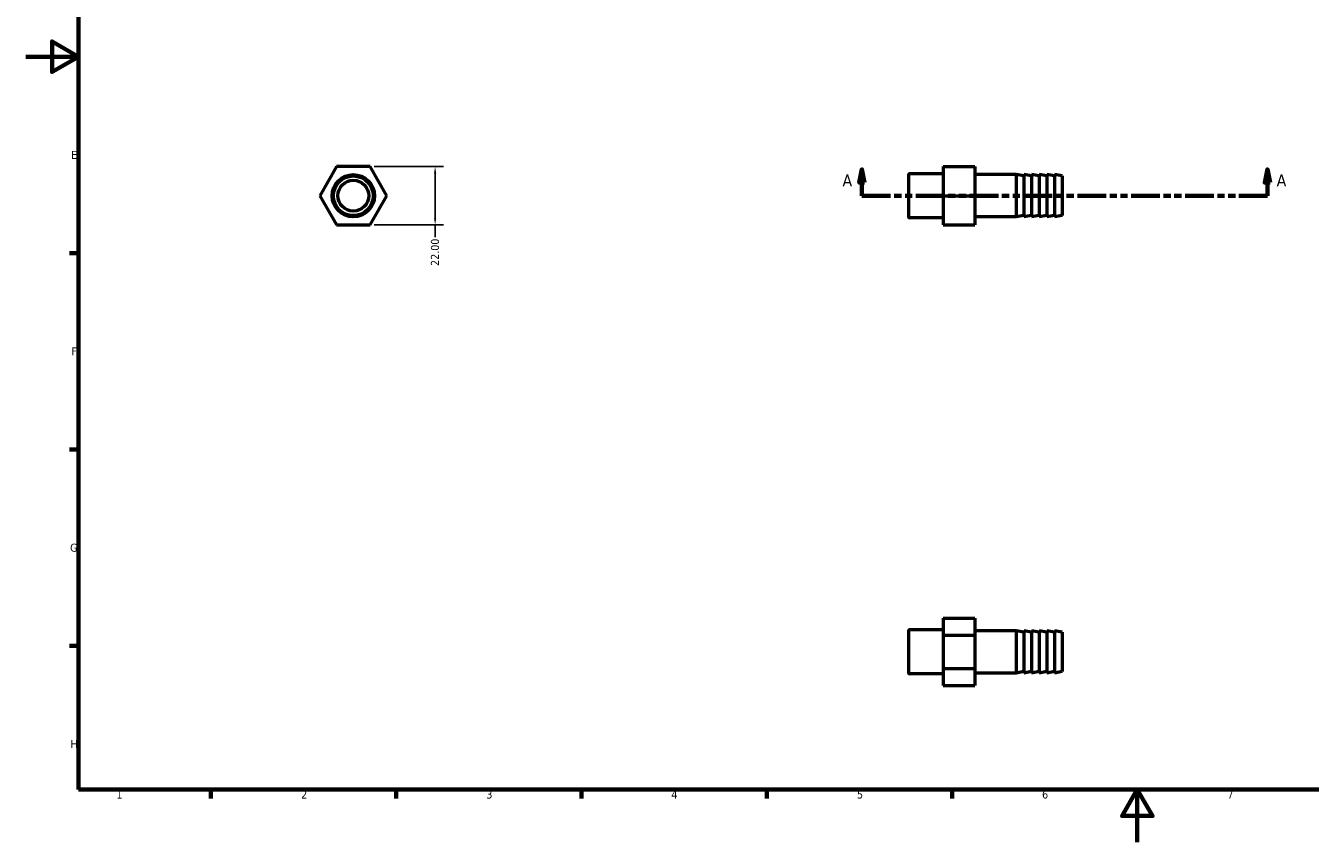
# Model space of a CAD drawing. Header units: millimetres. Extents: x 0 to 898, y 0 to 594.
# Tile 1 of 3: x 0 to 486, y 0 to 309. Entities that reach past the tile are written whole.
import ezdxf

# ---------------------------------------------------------------- set-up
doc = ezdxf.new("R2010")
doc.units = ezdxf.units.MM
doc.linetypes.add('DOUBLE_DASH_CHAIN', pattern=[1.2403, 0.6614, -0.0827, 0.1654, -0.0827, 0.1654, -0.0827])
for name, color, linetype, lineweight in [('Border (ANSI)', 7, 'Continuous', 70), ('Dimension (ANSI)', 7, 'Continuous', 25), ('Section Line (ANSI)', 7, 'DOUBLE_DASH_CHAIN', 70), ('Visible (ANSI)', 7, 'Continuous', 50), ('Visible Narrow (ANSI)', 7, 'Continuous', 35)]:
    doc.layers.add(name, color=color, linetype=linetype, lineweight=lineweight)
doc.styles.add('Label Text (ANSI)', font='tahoma.ttf')
doc.styles.add('Note Text (ANSI)', font='tahoma.ttf')
doc.dimstyles.new('Default - mm (ANSI)', dxfattribs={"dimtxt": 3.048, "dimasz": 2.5, "dimexe": 3.175, "dimexo": 1.6002, "dimgap": 0.8, "dimtad": 0, "dimtoh": 1, "dimrnd": 1e-08, "dimzin": 4, "dimdsep": 46, "dimtxsty": 'Note Text (ANSI)', "dimcen": 0.09, "dimdle": 10, "dimclrd": 256, "dimclre": 256, "dimclrt": 256, "dimadec": 1, "dimazin": 1, "dimtfac": 1, "dimtofl": 0, "dimtmove": 0, "dimatfit": 3, "dimfxl": 1, "dimtolj": 1, "dimtzin": 4, "dimlwd": -1, "dimlwe": -1, "dimarcsym": 0})

# ---------------------------------------------------------------- blocks, each defined once
blk = doc.blocks.new('Borders Default Border')
at = {"layer": 'Border (ANSI)'}
for p, q in [((20, 222.75), (16.55, 222.75)), ((20, 148.5), (16.55, 148.5)), ((20, 74.25), (16.55, 74.25)), ((70.08, 20), (70.08, 16.55)), ((140.17, 20), (140.17, 16.55)), ((210.25, 20), (210.25, 16.55)), ((280.33, 20), (280.33, 16.55)), ((350.42, 20), (350.42, 16.55))]:
    blk.add_line(p, q, dxfattribs=at)
at = {"layer": 'Border (ANSI)', "flags": 128}
for points in [[(20, 20), (20, 574), (821, 574), (821, 20), (20, 20)], [(0, 297), (20, 297), (10, 302.77), (10, 291.23), (20, 297)], [(420.5, 0), (420.5, 20), (414.73, 10), (426.27, 10), (420.5, 20)]]:
    blk.add_lwpolyline(points, dxfattribs=at)
at = {"layer": 'Border (ANSI)', "char_height": 3.05, "attachment_point": 7, "style": 'Note Text (ANSI)'}
for s, insert in [('E', (17.21, 258.35)), ('F', (17.29, 184.1)), ('G', (16.81, 109.79)), ('H', (16.97, 35.6)), ('1', (34.35, 16.55)), ('2', (104.2, 16.55)), ('3', (174.26, 16.49)), ('4', (244.23, 16.55)), ('5', (314.48, 16.49)), ('6', (384.49, 16.49)), ('7', (454.6, 16.55))]:
    blk.add_mtext(s, dxfattribs=dict(at, insert=insert))
blk = doc.blocks.new('2dTransSection0')
at = {"layer": 'Section Line (ANSI)', "linetype": 'Continuous'}
for p, q in [((316.33, 254.43), (315.33, 249.43)), ((316.33, 249.43), (316.33, 254.43)), ((317.33, 249.43), (316.33, 254.43)), ((469.73, 254.43), (468.73, 249.43)), ((469.73, 249.43), (469.73, 254.43)), ((470.73, 249.43), (469.73, 254.43)), ((315.33, 249.43), (317.33, 249.43)), ((316.33, 244.43), (316.33, 249.43)), ((468.73, 249.43), (470.73, 249.43)), ((469.73, 244.43), (469.73, 249.43)), ((316.33, 244.43), (327.11, 244.43)), ((458.96, 244.43), (469.73, 244.43))]:
    blk.add_line(p, q, dxfattribs=at)
at = {"layer": 'Section Line (ANSI)', "linetype": 'DOUBLE_DASH_CHAIN', "ltscale": 16.427599}
blk.add_line((316.33, 244.43), (469.73, 244.43), dxfattribs=at)
at = {"layer": 'Section Line (ANSI)', "linetype": 'Continuous', "flags": 128}
for points in [[(317.33, 249.43), (316.33, 254.43), (315.33, 249.43), (317.33, 249.43)], [(470.73, 249.43), (469.73, 254.43), (468.73, 249.43), (470.73, 249.43)]]:
    blk.add_lwpolyline(points, dxfattribs=at)
at = {"layer": 'Section Line (ANSI)'}
for points in [[(317.33, 249.43), (316.33, 254.43), (315.33, 249.43), (317.33, 249.43)], [(470.73, 249.43), (469.73, 254.43), (468.73, 249.43), (470.73, 249.43)]]:
    blk.add_solid(points, dxfattribs=at)
at = {"layer": 'Section Line (ANSI)', "char_height": 4.57, "attachment_point": 7, "style": 'Label Text (ANSI)'}
for insert in [(308.97, 247.93), (473.2, 247.93)]:
    blk.add_mtext('A', dxfattribs=dict(at, insert=insert))
blk = doc.blocks.new('*D8')
at = {"layer": 'Defpoints', "color": 0, "transparency": 16777216}
for p in [(130.28, 255.43), (130.28, 233.43), (154.88, 233.43)]:
    blk.add_point(p, dxfattribs=at)
at = {"layer": 'Dimension (ANSI)', "transparency": 16777216}
for p, q in [((131.88, 255.43), (158.05, 255.43)), ((154.88, 252.93), (154.88, 235.93)), ((131.88, 233.43), (158.05, 233.43)), ((154.88, 233.43), (154.88, 228.74))]:
    blk.add_line(p, q, dxfattribs=at)
for points in [[(154.46, 252.93), (155.3, 252.93), (154.88, 255.43)], [(154.46, 235.93), (155.3, 235.93), (154.88, 233.43)]]:
    blk.add_solid(points, dxfattribs=at)
at = {"layer": 'Dimension (ANSI)', "transparency": 16777216, "insert": (153.29, 217.91), "char_height": 3.048, "attachment_point": 1, "rotation": 90, "style": 'Note Text (ANSI)'}
blk.add_mtext('\\A1;22.00', dxfattribs=at)

msp = doc.modelspace()

# ---------------------------------------------------------------- linework, layer by layer
at = {"layer": 'Visible (ANSI)'}
for p, q in [((117.58, 255.427), (111.229, 244.427)), ((130.282, 255.427), (117.58, 255.427)), ((136.632, 244.427), (130.282, 255.427)), ((347.031, 252.758), (334.151, 252.758)), ((347.031, 255.427), (359.031, 255.427)), ((347.031, 255.427), (347.031, 244.427)), ((359.031, 255.427), (359.031, 244.427)), ((334.031, 236.216), (334.031, 252.638)), ((374.631, 252.427), (359.031, 252.427)), ((374.631, 252.427), (374.631, 236.427)), ((377.531, 251.916), (374.631, 252.427)), ((377.531, 252.427), (377.531, 236.427)), ((380.431, 251.916), (377.531, 252.427)), ((380.431, 252.427), (380.431, 236.427)), ((383.331, 251.916), (380.431, 252.427)), ((383.331, 252.427), (383.331, 236.427)), ((386.231, 251.916), (383.331, 252.427)), ((386.231, 252.427), (386.231, 236.427)), ((389.131, 251.916), (386.231, 252.427)), ((389.131, 252.427), (389.131, 236.427)), ((392.031, 251.916), (389.131, 252.427)), ((392.031, 251.916), (392.031, 236.939)), ((111.229, 244.427), (117.58, 233.427)), ((130.282, 233.427), (136.632, 244.427)), ((347.031, 244.427), (359.031, 244.427)), ((347.031, 244.427), (347.031, 233.427)), ((359.031, 244.427), (359.031, 233.427)), ((117.58, 233.427), (130.282, 233.427)), ((347.031, 236.096), (334.151, 236.096)), ((347.031, 233.427), (359.031, 233.427)), ((374.631, 236.427), (359.031, 236.427)), ((377.531, 236.939), (374.631, 236.427)), ((380.431, 236.939), (377.531, 236.427)), ((383.331, 236.939), (380.431, 236.427)), ((386.231, 236.939), (383.331, 236.427)), ((389.131, 236.939), (386.231, 236.427)), ((392.031, 236.939), (389.131, 236.427)), ((347.031, 84.703), (359.031, 84.703)), ((347.031, 84.703), (347.031, 78.352)), ((359.031, 84.703), (359.031, 78.352)), ((334.031, 63.79), (334.031, 80.212)), ((347.031, 80.332), (334.151, 80.332)), ((347.031, 78.352), (359.031, 78.352)), ((347.031, 78.352), (347.031, 65.65)), ((374.631, 80.001), (359.031, 80.001)), ((359.031, 78.352), (359.031, 65.65)), ((374.631, 80.001), (374.631, 64.001)), ((377.531, 79.49), (374.631, 80.001)), ((377.531, 80.001), (377.531, 64.001)), ((380.431, 79.49), (377.531, 80.001)), ((380.431, 80.001), (380.431, 64.001)), ((383.331, 79.49), (380.431, 80.001)), ((383.331, 80.001), (383.331, 64.001)), ((386.231, 79.49), (383.331, 80.001)), ((386.231, 80.001), (386.231, 64.001)), ((389.131, 79.49), (386.231, 80.001)), ((389.131, 80.001), (389.131, 64.001)), ((392.031, 79.49), (389.131, 80.001)), ((392.031, 79.49), (392.031, 64.512)), ((347.031, 63.67), (334.151, 63.67)), ((347.031, 65.65), (359.031, 65.65)), ((347.031, 65.65), (347.031, 59.299)), ((359.031, 65.65), (359.031, 59.299)), ((374.631, 64.001), (359.031, 64.001)), ((377.531, 64.512), (374.631, 64.001)), ((380.431, 64.512), (377.531, 64.001)), ((383.331, 64.512), (380.431, 64.001)), ((386.231, 64.512), (383.331, 64.001)), ((389.131, 64.512), (386.231, 64.001)), ((392.031, 64.512), (389.131, 64.001)), ((347.031, 59.299), (359.031, 59.299))]:
    msp.add_line(p, q, dxfattribs=at)
for radius in [8, 7.489, 5.832]:
    msp.add_circle((123.931, 244.427), radius, dxfattribs=at)
for centre, start, end in [((334.151, 252.638), 90, 180), ((334.151, 236.216), 180, 270), ((334.151, 80.212), 90, 180), ((334.151, 63.79), 180, 270)]:
    msp.add_arc(centre, 0.12, start, end, dxfattribs=at)
at = {"layer": 'Visible Narrow (ANSI)'}
for p, q in [((334.151, 252.656), (334.151, 236.199)), ((334.151, 80.229), (334.151, 63.773))]:
    msp.add_line(p, q, dxfattribs=at)

# ---------------------------------------------------------------- block references
msp.add_blockref('Borders Default Border', (0, 0))
at = {"layer": 'Section Line (ANSI)'}
msp.add_blockref('2dTransSection0', (0, 0), dxfattribs=at)

# ---------------------------------------------------------------- dimensions: what is measured, and where the dimension line sits
at = {"layer": 'Dimension (ANSI)'}
dim = msp.add_linear_dim(base=(154.878, 233.427), p1=(130.282, 255.427), p2=(130.282, 233.427), angle=90, dimstyle='Default - mm (ANSI)', override={"dimtoh": 0, "dimdec": 2, "dimtp": 0, "dimtm": 0, "dimtdec": 2, "dimatfit": 2}, dxfattribs=at)
dim.commit()
dim.dimension.update_dxf_attribs({"geometry": '*D8', "text_midpoint": (154.878, 222.927), "dimtype": 160})

doc.saveas('drawing.dxf')
